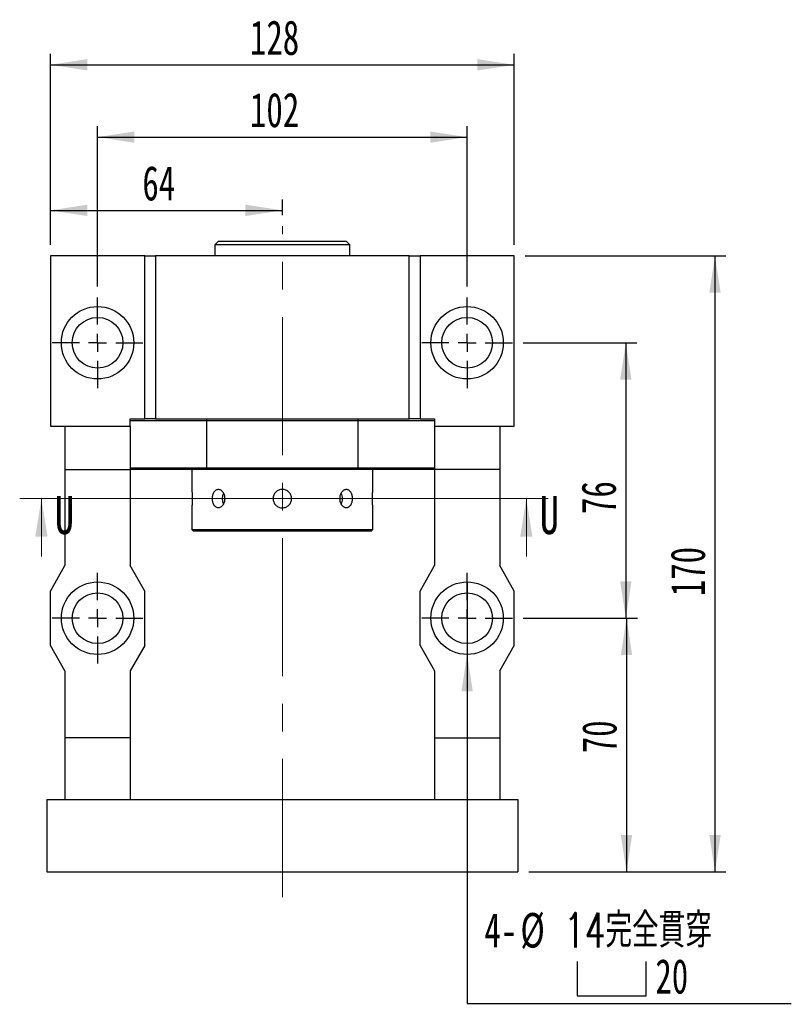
# Model space of a CAD drawing. Header units: millimetres. Extents: x 26 to 296, y 11 to 200.
# Tile 2 of 5: x 33 to 104, y 104 to 195. Entities that reach past the tile are written whole.
import ezdxf

# ---------------------------------------------------------------- set-up
doc = ezdxf.new("R2010")
doc.units = ezdxf.units.MM
doc.linetypes.add('CENTERX2', pattern=[20.32, 12.7, -2.54, 2.54, -2.54])
doc.layers.add('圖層0', color=7, linetype='Continuous')
doc.styles.add('SLDTEXTSTYLE0', font='TXT', dxfattribs={"width": 0.7})
doc.styles.add('SLDTEXTSTYLE2', font='TXT', dxfattribs={"width": 0.75})
doc.styles.add('SLDTEXTSTYLE3', font='TXT', dxfattribs={"width": 0.7, "bigfont": 'bigfont'})
doc.dimstyles.new('SLDDIMSTYLE3', dxfattribs={"dimtxt": 3.389974, "dimasz": 2.5, "dimexe": 0, "dimexo": 0.0625, "dimgap": 0.847493, "dimtad": 1, "dimlfac": 3, "dimrnd": 1e-09, "dimzin": 12, "dimdsep": 46, "dimtxsty": 'SLDTEXTSTYLE0', "dimsah": 1, "dimcen": 0.09, "dimadec": 0, "dimazin": 3, "dimtfac": 1, "dimtofl": 0, "dimtmove": 0, "dimatfit": 3, "dimfxl": 1, "dimfrac": 2, "dimtolj": 1, "dimtzin": 12, "dimarcsym": 0})
doc.dimstyles.new('SLDDIMSTYLE4', dxfattribs={"dimtxt": 3.389974, "dimasz": 2.5, "dimexe": 0, "dimexo": 0.0625, "dimgap": 0.847493, "dimtad": 0, "dimtih": 1, "dimtoh": 1, "dimlfac": 3, "dimrnd": 1e-09, "dimzin": 12, "dimdsep": 46, "dimtxsty": 'SLDTEXTSTYLE0', "dimblk1": 'NONE', "dimsah": 1, "dimcen": 0, "dimadec": 0, "dimazin": 3, "dimtfac": 1, "dimtmove": 0, "dimatfit": 3, "dimldrblk": 'NONE', "dimfxl": 1, "dimfrac": 2, "dimtolj": 1, "dimtzin": 12, "dimarcsym": 0})

# ---------------------------------------------------------------- blocks, each defined once
blk = doc.blocks.new('_D_1')
at = {"layer": '圖層0', "color": 7}
for p, q in [((79.541, 139.843), (90.041, 139.843)), ((89.041, 139.843), (89.041, 116.509)), ((80.041, 116.509), (90.041, 116.509))]:
    blk.add_line(p, q, dxfattribs=at)
for points in [[(89.041, 139.843), (88.519, 136.453), (89.562, 136.453)], [(89.041, 116.509), (89.562, 119.899), (88.519, 119.899)]]:
    blk.add_solid(points, dxfattribs=at)
at = {"layer": '圖層0', "color": 7, "insert": (84.948, 127.42), "char_height": 3.175, "attachment_point": 1, "rotation": 90, "style": 'SLDTEXTSTYLE0'}
blk.add_mtext('70', dxfattribs=at)
blk = doc.blocks.new('_D_2')
at = {"layer": '圖層0', "color": 7}
for p, q in [((79.708, 173.176), (98.184, 173.176)), ((97.184, 173.176), (97.184, 116.509)), ((80.041, 116.509), (98.184, 116.509))]:
    blk.add_line(p, q, dxfattribs=at)
for points in [[(97.184, 173.176), (96.663, 169.786), (97.706, 169.786)], [(97.184, 116.509), (97.706, 119.899), (96.663, 119.899)]]:
    blk.add_solid(points, dxfattribs=at)
at = {"layer": '圖層0', "color": 7, "insert": (93.091, 141.862), "char_height": 3.175, "attachment_point": 1, "rotation": 90, "style": 'SLDTEXTSTYLE0'}
blk.add_mtext('170', dxfattribs=at)
blk = doc.blocks.new('_D_3')
at = {"layer": '圖層0', "color": 7}
for p, q in [((36.041, 174.176), (36.041, 178.35)), ((57.374, 176.896), (57.374, 178.35)), ((36.041, 177.35), (57.374, 177.35))]:
    blk.add_line(p, q, dxfattribs=at)
for points in [[(36.041, 177.35), (39.431, 176.829), (39.431, 177.872)], [(57.374, 177.35), (53.984, 177.872), (53.984, 176.829)]]:
    blk.add_solid(points, dxfattribs=at)
at = {"layer": '圖層0', "color": 7, "insert": (44.495, 181.443), "char_height": 3.175, "attachment_point": 1, "style": 'SLDTEXTSTYLE0'}
blk.add_mtext('64', dxfattribs=at)
blk = doc.blocks.new('_D_4')
at = {"layer": '圖層0', "color": 7}
for p, q in [((36.041, 174.176), (36.041, 191.739)), ((78.708, 174.176), (78.708, 191.739)), ((36.041, 190.739), (78.708, 190.739))]:
    blk.add_line(p, q, dxfattribs=at)
for points in [[(36.041, 190.739), (39.431, 190.217), (39.431, 191.26)], [(78.708, 190.739), (75.318, 191.26), (75.318, 190.217)]]:
    blk.add_solid(points, dxfattribs=at)
at = {"layer": '圖層0', "color": 7, "insert": (54.393, 194.831), "char_height": 3.175, "attachment_point": 1, "style": 'SLDTEXTSTYLE0'}
blk.add_mtext('128', dxfattribs=at)
blk = doc.blocks.new('SW_SYMBOL_HOLE_SPOT')
at = {"layer": '圖層0', "color": 0}
for p, q in [((0, 875), (0, 75)), ((1600, 75), (1600, 875)), ((0, 75), (1600, 75))]:
    blk.add_line(p, q, dxfattribs=at)
blk = doc.blocks.new('_D_5')
at = {"layer": '圖層0'}
for p, q in [((74.374, 143.176), (74.374, 136.509)), ((74.374, 136.509), (74.374, 104.408)), ((74.374, 104.408), (104.207, 104.408))]:
    blk.add_line(p, q, dxfattribs=at)
blk.add_solid([(74.374, 136.509), (73.853, 133.119), (74.896, 133.119)], dxfattribs=at)
at = {"layer": '圖層0', "xscale": 0.003964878, "yscale": 0.003964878, "zscale": 0.003964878}
blk.add_blockref('SW_SYMBOL_HOLE_SPOT', (84.499, 104.803), dxfattribs=at)
at = {"layer": '圖層0', "char_height": 3.175, "attachment_point": 1}
for s, insert, style in [('4-', (75.962, 112.734), 'SLDTEXTSTYLE0'), ('%%c', (79.278, 112.734), 'SLDTEXTSTYLE0'), ('14\\M+18AAE\\M+19153\\M+18AD1\\M+190FA', (83.3, 112.734), 'SLDTEXTSTYLE3'), ('20', (91.696, 108.5), 'SLDTEXTSTYLE0')]:
    blk.add_mtext(s, dxfattribs=dict(at, insert=insert, style=style))
blk = doc.blocks.new('_NONE')
blk = doc.blocks.new('_D_6')
at = {"layer": '圖層0', "color": 7}
for p, q in [((40.374, 170.343), (40.374, 185.088)), ((74.374, 170.343), (74.374, 185.088)), ((40.374, 184.088), (74.374, 184.088))]:
    blk.add_line(p, q, dxfattribs=at)
for points in [[(40.374, 184.088), (43.764, 183.566), (43.764, 184.609)], [(74.374, 184.088), (70.984, 184.609), (70.984, 183.566)]]:
    blk.add_solid(points, dxfattribs=at)
at = {"layer": '圖層0', "color": 7, "insert": (54.393, 188.18), "char_height": 3.175, "attachment_point": 1, "style": 'SLDTEXTSTYLE0'}
blk.add_mtext('102', dxfattribs=at)
blk = doc.blocks.new('_D_7')
at = {"layer": '圖層0', "color": 7}
for p, q in [((79.541, 165.176), (89.978, 165.176)), ((88.978, 165.176), (88.978, 139.843)), ((79.541, 139.843), (89.978, 139.843))]:
    blk.add_line(p, q, dxfattribs=at)
for points in [[(88.978, 165.176), (88.457, 161.786), (89.5, 161.786)], [(88.978, 139.843), (89.5, 143.233), (88.457, 143.233)]]:
    blk.add_solid(points, dxfattribs=at)
at = {"layer": '圖層0', "color": 7, "insert": (84.886, 149.423), "char_height": 3.175, "attachment_point": 1, "rotation": 90, "style": 'SLDTEXTSTYLE0'}
blk.add_mtext('76', dxfattribs=at)
blk = doc.blocks.new('SW_CENTERMARKSYMBOL_2')
at = {"layer": '圖層0', "color": 0}
for p, q in [((0, 1.667), (0, 4.167)), ((-1.667, 0), (-4.167, 0)), ((0, 0), (-0.833, 0)), ((0, 0), (0, 0.833)), ((0, 0), (0, -0.833)), ((0, 0), (0.833, 0)), ((1.667, 0), (4.167, 0)), ((0, -1.667), (0, -4.167))]:
    blk.add_line(p, q, dxfattribs=at)
blk = doc.blocks.new('SW_CENTERMARKSYMBOL_3')
at = {"layer": '圖層0', "color": 0}
for p, q in [((0, 1.667), (0, 4.167)), ((-1.667, 0), (-4.167, 0)), ((0, 0), (-0.833, 0)), ((0, 0), (0, 0.833)), ((0, 0), (0, -0.833)), ((0, 0), (0.833, 0)), ((1.667, 0), (4.167, 0)), ((0, -1.667), (0, -4.167))]:
    blk.add_line(p, q, dxfattribs=at)
blk = doc.blocks.new('SW_CENTERMARKSYMBOL_4')
at = {"layer": '圖層0', "color": 0}
for p, q in [((0, 1.667), (0, 4.167)), ((-1.667, 0), (-4.167, 0)), ((0, 0), (-0.833, 0)), ((0, 0), (0, 0.833)), ((0, 0), (0, -0.833)), ((0, 0), (0.833, 0)), ((1.667, 0), (4.167, 0)), ((0, -1.667), (0, -4.167))]:
    blk.add_line(p, q, dxfattribs=at)
blk = doc.blocks.new('SW_CENTERMARKSYMBOL_5')
at = {"layer": '圖層0', "color": 0}
for p, q in [((0, 1.667), (0, 4.167)), ((-1.667, 0), (-4.167, 0)), ((0, 0), (-0.833, 0)), ((0, 0), (0, 0.833)), ((0, 0), (0, -0.833)), ((0, 0), (0.833, 0)), ((1.667, 0), (4.167, 0)), ((0, -1.667), (0, -4.167))]:
    blk.add_line(p, q, dxfattribs=at)

msp = doc.modelspace()

# ---------------------------------------------------------------- linework, layer by layer
at = {"color": 7, "linetype": 'Continuous', "lineweight": 25}
for p, q in [((51.4909, 174.5094), (51.1576, 174.1761)), ((51.1576, 174.1761), (51.1576, 173.1761)), ((63.5909, 174.1761), (51.1576, 174.1761)), ((51.4909, 174.5094), (63.2576, 174.5094)), ((63.5909, 174.1761), (63.2576, 174.5094)), ((63.5909, 173.1761), (63.5909, 174.1761)), ((36.0409, 173.1761), (36.0409, 157.5094)), ((44.7076, 173.1761), (36.0409, 173.1761)), ((44.7076, 158.1761), (44.7076, 173.1761)), ((44.7076, 173.1761), (45.7076, 173.1761)), ((69.0409, 173.1761), (45.7076, 173.1761)), ((45.7076, 173.1761), (45.7076, 158.1761)), ((69.0409, 158.1761), (69.0409, 173.1761)), ((69.0409, 173.1761), (70.0409, 173.1761)), ((70.0409, 173.1761), (70.0409, 158.1761)), ((78.7076, 173.1761), (70.0409, 173.1761)), ((78.7076, 157.5094), (78.7076, 173.1761)), ((43.3743, 157.5094), (43.3743, 158.1761)), ((43.3743, 158.1761), (44.7076, 158.1761)), ((50.4041, 158.0094), (43.3743, 158.0094)), ((45.7076, 158.1761), (44.7076, 158.1761)), ((45.7076, 158.1761), (69.0409, 158.1761)), ((50.4041, 158.0094), (50.4041, 153.6761)), ((64.3444, 158.0094), (50.4041, 158.0094)), ((64.3444, 153.6761), (64.3444, 158.0094)), ((71.3743, 158.0094), (64.3444, 158.0094)), ((70.0409, 158.1761), (69.0409, 158.1761)), ((70.0409, 158.1761), (71.3743, 158.1761)), ((71.3743, 158.1761), (71.3743, 157.5094)), ((36.0409, 157.5094), (37.3743, 157.5094)), ((37.3743, 157.5094), (43.3743, 157.5094)), ((37.3743, 157.5094), (37.3743, 153.5094)), ((43.3743, 157.5094), (43.3743, 153.5094)), ((71.3743, 157.5094), (77.3743, 157.5094)), ((71.3743, 157.5094), (71.3743, 153.5094)), ((77.3743, 157.5094), (78.7076, 157.5094)), ((77.3743, 157.5094), (77.3743, 153.5094)), ((37.3743, 153.5094), (43.3743, 153.5094)), ((37.3743, 153.5094), (37.3743, 144.6761)), ((43.3743, 153.6761), (50.4041, 153.6761)), ((50.4481, 153.5094), (43.3743, 153.5094)), ((43.3743, 153.5094), (43.3743, 144.6761)), ((49.0409, 153.5094), (49.0409, 151.6927)), ((50.4041, 153.6761), (64.3444, 153.6761)), ((64.3005, 153.5094), (50.4481, 153.5094)), ((71.3743, 153.5094), (64.3005, 153.5094)), ((64.3444, 153.6761), (71.3743, 153.6761)), ((65.7076, 151.6901), (65.7076, 153.5094)), ((77.3743, 153.5094), (71.3743, 153.5094)), ((71.3743, 153.5094), (71.3743, 144.6761)), ((77.3743, 153.5094), (77.3743, 144.6761)), ((49.0409, 149.9944), (49.0409, 148.0094)), ((65.7076, 148.0094), (65.7076, 149.9927)), ((49.0409, 148.0094), (49.2076, 147.8427)), ((49.0409, 148.0094), (65.7076, 148.0094)), ((65.5409, 147.8427), (49.2076, 147.8427)), ((65.5409, 147.8427), (65.7076, 148.0094)), ((36.0409, 142.3427), (37.3743, 144.6761)), ((44.7076, 142.3427), (43.3743, 144.6761)), ((70.0409, 142.3427), (71.3743, 144.6761)), ((78.7076, 142.3427), (77.3743, 144.6761)), ((36.0409, 137.3427), (36.0409, 142.3427)), ((44.7076, 137.3427), (44.7076, 142.3427)), ((70.0409, 137.3427), (70.0409, 142.3427)), ((78.7076, 137.3427), (78.7076, 142.3427)), ((37.3743, 135.0094), (36.0409, 137.3427)), ((44.7076, 137.3427), (43.3743, 135.0094)), ((70.0409, 137.3427), (71.3743, 135.0094)), ((77.3743, 135.0094), (78.7076, 137.3427)), ((37.3743, 135.0094), (37.3743, 128.8427)), ((43.3743, 135.0094), (43.3743, 128.8427)), ((71.3743, 135.0094), (71.3743, 128.8427)), ((77.3743, 135.0094), (77.3743, 128.8427)), ((43.3743, 128.8427), (37.3743, 128.8427)), ((37.3743, 128.8427), (37.3743, 123.1761)), ((43.3743, 128.8427), (43.3743, 123.1761)), ((71.3743, 128.8427), (77.3743, 128.8427)), ((71.3743, 128.8427), (71.3743, 123.1761)), ((77.3743, 128.8427), (77.3743, 123.1761)), ((35.7076, 123.1761), (35.7076, 116.5094)), ((35.7076, 123.1761), (79.0409, 123.1761)), ((79.0409, 123.1761), (79.0409, 116.5094)), ((35.7076, 116.5094), (79.0409, 116.5094))]:
    msp.add_line(p, q, dxfattribs=at)
at = {"color": 7, "linetype": 'Continuous', "lineweight": 18}
for p, q in [((81.8247, 150.8469), (33.2065, 150.8469)), ((35.2065, 145.5269), (35.2065, 150.8469)), ((79.8247, 145.5269), (79.8247, 150.8469))]:
    msp.add_line(p, q, dxfattribs=at)
at = {"color": 7, "linetype": 'Continuous', "lineweight": 25}
for centre, radius in [((40.3743, 165.1761), 3.3333), ((74.3743, 165.1761), 3.3333), ((40.3743, 165.1761), 2.3333), ((74.3743, 165.1761), 2.3333), ((40.3743, 139.8427), 3.3333), ((74.3743, 139.8427), 3.3333), ((40.3743, 139.8427), 2.3333), ((74.3743, 139.8427), 2.3333)]:
    msp.add_circle(centre, radius, dxfattribs=at)
for centre, radius, start, end in [((52.9343, 150.8427), 1.101, 152.298485, 207.752032), ((61.8572, 150.8573), 1.0562, 359.208693, 28.177238), ((61.8576, 150.8281), 1.0557, 331.728158, 0.795424)]:
    msp.add_arc(centre, radius, start, end, dxfattribs=at)
for points in [[(50.4041, 158.0094), (50.4187, 158.065), (50.4334, 158.1205), (50.4481, 158.1761)], [(64.3005, 158.1761), (64.3152, 158.1205), (64.3298, 158.065), (64.3444, 158.0094)], [(50.4481, 153.5094), (50.4334, 153.5649), (50.4187, 153.6205), (50.4041, 153.6761)], [(64.3444, 153.6761), (64.3298, 153.6205), (64.3152, 153.5649), (64.3005, 153.5094)]]:
    msp.add_open_spline(points, degree=3, dxfattribs=at)
for points, knots in [([(49.0409, 151.6927), (49.041, 151.6922), (49.0411, 151.691), (49.042, 151.6819), (49.0435, 151.6671), (49.0455, 151.6463), (49.0489, 151.6112), (49.053, 151.5651), (49.0577, 151.509), (49.0625, 151.4465), (49.0675, 151.3751), (49.0721, 151.2965), (49.0752, 151.2344), (49.078, 151.1696), (49.0804, 151.1018), (49.0823, 151.0322), (49.0841, 150.9382), (49.0846, 150.8424), (49.0839, 150.7472), (49.0824, 150.6532), (49.0798, 150.5613), (49.0763, 150.474), (49.0722, 150.39), (49.0675, 150.3119), (49.0627, 150.2417), (49.0578, 150.177), (49.0531, 150.1213), (49.049, 150.0761), (49.0455, 150.0383), (49.0428, 150.0113), (49.0414, 149.9976), (49.0408, 149.9916), (49.041, 149.9938), (49.0411, 149.9944)], [0, 0, 0, 0, 0.0262849, 0.0527531, 0.0797987, 0.1070435, 0.1333282, 0.1867862, 0.2140219, 0.2403915, 0.2940225, 0.3213479, 0.3477712, 0.3743788, 0.4015688, 0.4289609, 0.4552906, 0.508851, 0.5361467, 0.5623815, 0.6157401, 0.6429267, 0.6692133, 0.7226723, 0.7499072, 0.7763114, 0.8300157, 0.8573807, 0.8837852, 0.9374983, 0.9648728, 0.9911605, 1, 1, 1, 1]), ([(52.1005, 150.8427), (52.1005, 150.7876), (52.0963, 150.7335), (52.0798, 150.6269), (52.0674, 150.574), (52.035, 150.4731), (52.0153, 150.4252), (51.969, 150.3347), (51.9422, 150.2918), (51.884, 150.215), (51.8524, 150.1805), (51.7844, 150.1196), (51.7485, 150.0937), (51.6749, 150.0522), (51.6367, 150.0361), (51.5591, 150.0147), (51.5205, 150.0094), (51.4436, 150.0094), (51.4049, 150.0148), (51.3308, 150.036), (51.2951, 150.0518), (51.2265, 150.0935), (51.1936, 150.1196), (51.1334, 150.1799), (51.1055, 150.2143), (51.0544, 150.2921), (51.0319, 150.3342), (50.9928, 150.4244), (50.976, 150.4731), (50.9492, 150.574), (50.9391, 150.6259), (50.9255, 150.7328), (50.922, 150.788), (50.922, 150.8968), (50.9253, 150.9509), (50.9389, 151.0585), (50.9491, 151.1111), (50.9757, 151.2114), (50.9923, 151.2598), (51.0318, 151.351), (51.0542, 151.393), (51.1046, 151.4699), (51.1329, 151.5051), (51.1934, 151.5656), (51.2256, 151.5913), (51.2941, 151.6332), (51.3305, 151.6493), (51.4043, 151.6706), (51.4422, 151.676), (51.5201, 151.6761), (51.5588, 151.6707), (51.6356, 151.6497), (51.6741, 151.6337), (51.7483, 151.5919), (51.7838, 151.5664), (51.8514, 151.506), (51.8837, 151.4708), (51.9419, 151.3941), (51.9682, 151.3522), (52.0149, 151.2612), (52.0349, 151.2127), (52.0832, 151.0624), (52.1005, 150.9529), (52.1005, 150.8427)], [0, 0, 0, 0, 0.03125, 0.03125, 0.0625, 0.0625, 0.09375, 0.09375, 0.125, 0.125, 0.15625, 0.15625, 0.1875, 0.1875, 0.21875, 0.21875, 0.25, 0.25, 0.28125, 0.28125, 0.3125, 0.3125, 0.34375, 0.34375, 0.375, 0.375, 0.40625, 0.40625, 0.4375, 0.4375, 0.46875, 0.46875, 0.5, 0.5, 0.53125, 0.53125, 0.5625, 0.5625, 0.59375, 0.59375, 0.625, 0.625, 0.65625, 0.65625, 0.6875, 0.6875, 0.71875, 0.71875, 0.75, 0.75, 0.78125, 0.78125, 0.8125, 0.8125, 0.84375, 0.84375, 0.875, 0.875, 0.90625, 0.90625, 0.9375, 0.9375, 1, 1, 1, 1]), ([(57.3743, 149.9927), (57.3181, 149.9927), (57.2628, 149.9982), (57.1541, 150.0199), (57.1001, 150.0362), (56.9972, 150.0789), (56.9484, 150.105), (56.856, 150.1667), (56.8123, 150.2026), (56.734, 150.2809), (56.6988, 150.3237), (56.6367, 150.4166), (56.6103, 150.466), (56.5679, 150.5683), (56.5515, 150.6219), (56.5297, 150.7316), (56.5243, 150.7868), (56.5242, 150.8977), (56.5297, 150.9541), (56.5514, 151.0631), (56.5675, 151.1161), (56.6101, 151.2191), (56.6367, 151.2688), (56.6982, 151.3609), (56.7333, 151.4038), (56.8126, 151.4832), (56.8555, 151.5184), (56.9475, 151.5799), (56.9972, 151.6066), (57.1001, 151.6492), (57.1531, 151.6653), (57.2621, 151.6871), (57.3185, 151.6927), (57.4294, 151.6927), (57.4846, 151.6874), (57.5943, 151.6656), (57.648, 151.6493), (57.7503, 151.607), (57.7997, 151.5807), (57.8927, 151.5186), (57.9355, 151.4835), (58.0139, 151.4052), (58.0499, 151.3615), (58.1116, 151.2692), (58.1378, 151.2204), (58.1805, 151.1176), (58.1969, 151.0636), (58.2186, 150.9549), (58.2242, 150.8997), (58.2243, 150.7874), (58.2188, 150.732), (58.1973, 150.6233), (58.181, 150.5694), (58.1384, 150.4664), (58.1124, 150.4175), (58.0508, 150.3251), (58.0149, 150.2814), (57.9366, 150.2029), (57.8939, 150.1677), (57.8011, 150.1055), (57.7516, 150.0791), (57.5983, 150.0153), (57.4866, 149.9927), (57.3743, 149.9927)], [0, 0, 0, 0, 0.03125, 0.03125, 0.0625, 0.0625, 0.09375, 0.09375, 0.125, 0.125, 0.15625, 0.15625, 0.1875, 0.1875, 0.21875, 0.21875, 0.25, 0.25, 0.28125, 0.28125, 0.3125, 0.3125, 0.34375, 0.34375, 0.375, 0.375, 0.40625, 0.40625, 0.4375, 0.4375, 0.46875, 0.46875, 0.5, 0.5, 0.53125, 0.53125, 0.5625, 0.5625, 0.59375, 0.59375, 0.625, 0.625, 0.65625, 0.65625, 0.6875, 0.6875, 0.71875, 0.71875, 0.75, 0.75, 0.78125, 0.78125, 0.8125, 0.8125, 0.84375, 0.84375, 0.875, 0.875, 0.90625, 0.90625, 0.9375, 0.9375, 1, 1, 1, 1]), ([(63.8265, 150.8427), (63.8265, 150.7876), (63.8231, 150.7335), (63.8096, 150.6269), (63.7994, 150.574), (63.7725, 150.4731), (63.756, 150.4252), (63.7168, 150.3347), (63.6939, 150.2918), (63.6435, 150.215), (63.6157, 150.1805), (63.5549, 150.1196), (63.5223, 150.0937), (63.4541, 150.0522), (63.418, 150.0361), (63.3435, 150.0147), (63.3056, 150.0094), (63.2287, 150.0094), (63.1892, 150.0148), (63.1122, 150.036), (63.0743, 150.0518), (63.0002, 150.0935), (62.9641, 150.1196), (62.8967, 150.1799), (62.8651, 150.2143), (62.8061, 150.2921), (62.7798, 150.3342), (62.7336, 150.4244), (62.7135, 150.4731), (62.6811, 150.574), (62.6689, 150.6259), (62.6523, 150.7328), (62.648, 150.788), (62.648, 150.8968), (62.6521, 150.9509), (62.6686, 151.0585), (62.6811, 151.1111), (62.7131, 151.2114), (62.733, 151.2598), (62.7796, 151.351), (62.8059, 151.393), (62.864, 151.4699), (62.8963, 151.5051), (62.9638, 151.5656), (62.9993, 151.5913), (63.0733, 151.6332), (63.1118, 151.6493), (63.1886, 151.6706), (63.2273, 151.676), (63.3052, 151.6761), (63.3432, 151.6707), (63.4171, 151.6497), (63.4534, 151.6337), (63.5221, 151.5919), (63.5543, 151.5664), (63.6148, 151.506), (63.6432, 151.4708), (63.6937, 151.3941), (63.7162, 151.3522), (63.7557, 151.2612), (63.7724, 151.2127), (63.8125, 151.0624), (63.8265, 150.9529), (63.8265, 150.8427)], [0, 0, 0, 0, 0.03125, 0.03125, 0.0625, 0.0625, 0.09375, 0.09375, 0.125, 0.125, 0.15625, 0.15625, 0.1875, 0.1875, 0.21875, 0.21875, 0.25, 0.25, 0.28125, 0.28125, 0.3125, 0.3125, 0.34375, 0.34375, 0.375, 0.375, 0.40625, 0.40625, 0.4375, 0.4375, 0.46875, 0.46875, 0.5, 0.5, 0.53125, 0.53125, 0.5625, 0.5625, 0.59375, 0.59375, 0.625, 0.625, 0.65625, 0.65625, 0.6875, 0.6875, 0.71875, 0.71875, 0.75, 0.75, 0.78125, 0.78125, 0.8125, 0.8125, 0.84375, 0.84375, 0.875, 0.875, 0.90625, 0.90625, 0.9375, 0.9375, 1, 1, 1, 1]), ([(65.7076, 149.9927), (65.7075, 149.9933), (65.7074, 149.9944), (65.7065, 150.0035), (65.705, 150.0183), (65.7023, 150.046), (65.6986, 150.0849), (65.6943, 150.1343), (65.6897, 150.1904), (65.6847, 150.2562), (65.6799, 150.3299), (65.6765, 150.389), (65.6733, 150.4511), (65.6705, 150.5158), (65.6681, 150.5837), (65.6656, 150.6761), (65.6642, 150.7712), (65.6641, 150.8667), (65.6647, 150.9618), (65.6666, 151.0556), (65.6696, 151.1458), (65.6731, 151.2332), (65.6774, 151.3156), (65.6822, 151.391), (65.687, 151.4613), (65.6919, 151.5233), (65.6964, 151.5754), (65.7005, 151.6205), (65.7038, 151.655), (65.706, 151.6773), (65.7074, 151.6905), (65.7073, 151.6903), (65.7073, 151.6901)], [0, 0, 0, 0, 0.0262863, 0.0527559, 0.0798029, 0.1070492, 0.1599489, 0.1867975, 0.2140347, 0.2671053, 0.2940411, 0.3213679, 0.3477926, 0.3744016, 0.4015931, 0.4289866, 0.4819807, 0.5088826, 0.5361797, 0.5889797, 0.6157788, 0.6429668, 0.6958692, 0.7227181, 0.7499545, 0.8030957, 0.8300688, 0.8574352, 0.9105801, 0.9375588, 0.9649347, 1, 1, 1, 1])]:
    msp.add_open_spline(points, degree=3, knots=knots, dxfattribs=at)
at = {"color": 7, "linetype": 'Continuous', "lineweight": 18}
for points in [[(35.2065, 150.8469), (34.6465, 147.3469), (35.7665, 147.3469)], [(79.8247, 150.8469), (79.2647, 147.3469), (80.3847, 147.3469)]]:
    msp.add_solid(points, dxfattribs=at)
at = {"layer": '圖層0', "color": 7, "linetype": 'CENTERX2', "lineweight": 18}
msp.add_line((57.3743, 114.1985), (57.3743, 175.8962), dxfattribs=at)

# ---------------------------------------------------------------- block references
at = {"layer": '圖層0', "color": 7}
for name, p in [('SW_CENTERMARKSYMBOL_5', (40.3743, 165.1761)), ('SW_CENTERMARKSYMBOL_4', (74.3743, 165.1761)), ('SW_CENTERMARKSYMBOL_3', (40.3743, 139.8427)), ('SW_CENTERMARKSYMBOL_2', (74.3743, 139.8427))]:
    msp.add_blockref(name, p, dxfattribs=at)

# ---------------------------------------------------------------- texts
at = {"color": 7, "linetype": 'Continuous', "char_height": 3.5, "attachment_point": 1, "style": 'SLDTEXTSTYLE2'}
for insert in [(36.4281, 151.0846), (81.0464, 151.0846)]:
    msp.add_mtext('U', dxfattribs=dict(at, insert=insert))

# ---------------------------------------------------------------- dimensions: what is measured, and where the dimension line sits
at = {"layer": '圖層0', "color": 7}
for base, p1, p2, picture, middle in [((78.7076, 190.7387), (36.0409, 173.1761), (78.7076, 173.1761), '_D_4', (57.3743, 190.7387)), ((74.3743, 184.0876), (40.3743, 169.3427), (74.3743, 169.3427), '_D_6', (57.3743, 184.0876)), ((57.3743, 177.35), (36.0409, 173.1761), (57.3743, 175.8962), '_D_3', (46.4821, 177.35))]:
    dim = msp.add_linear_dim(base=base, p1=p1, p2=p2, dimstyle='SLDDIMSTYLE3', dxfattribs=at)
    dim.commit()
    dim.dimension.update_dxf_attribs({"geometry": picture, "text_midpoint": middle, "dimtype": 160})
for base, p1, p2, picture, middle in [((97.1843, 116.5094), (78.7076, 173.1761), (79.0409, 116.5094), '_D_2', (97.1843, 144.8427)), ((88.9783, 139.8427), (78.5409, 165.1761), (78.5409, 139.8427), '_D_7', (88.9783, 151.4108)), ((89.0409, 116.5094), (78.5409, 139.8427), (79.0409, 116.5094), '_D_1', (89.0409, 129.4072))]:
    dim = msp.add_linear_dim(base=base, p1=p1, p2=p2, angle=90, dimstyle='SLDDIMSTYLE3', dxfattribs=at)
    dim.commit()
    dim.dimension.update_dxf_attribs({"geometry": picture, "text_midpoint": middle, "dimtype": 160})
at = {"layer": '圖層0'}
dim = msp.add_diameter_dim_2p(p1=(74.3743, 143.1761), p2=(74.3743, 136.5094), text='4-%%c14完全貫穿\\P{\\fGDT;v}<>', dimstyle='SLDDIMSTYLE4', override={"dimpost": '<>'}, dxfattribs=at)
dim.commit()
dim.dimension.update_dxf_attribs({"geometry": '_D_5', "text_midpoint": (90.0846, 108.641), "dimtype": 163})

doc.saveas('drawing.dxf')
